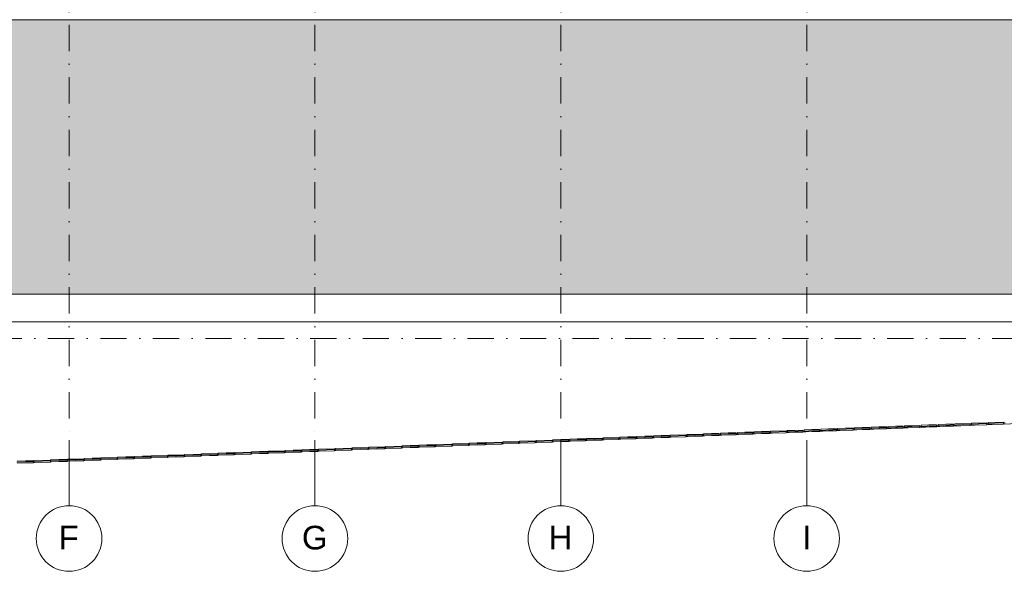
# Model space of a CAD drawing. Header units: millimetres. Extents: x -2530 to 151695, y -8763 to 71774.
# Tile 16 of 217: x 31538 to 46556, y -8763 to -357. Entities that reach past the tile are written whole.
import ezdxf

# ---------------------------------------------------------------- set-up
doc = ezdxf.new("R2010")
doc.units = ezdxf.units.MM
doc.linetypes.add('RR_Level', pattern=[800, 400, -200, 0, -200])
for name, color, linetype, lineweight in [('A-FLOR-____-OTLN', 192, 'Continuous', 18), ('A-ROOF-____-OTLN', 132, 'Continuous', 18), ('A-ROOF-____-PATT', 132, 'Continuous', 18), ('A-WALL-____-OTLN', 113, 'Continuous', 18), ('S-GRID-____-IDEN', 1, 'Continuous', 13), ('S-GRID-____-OTLN', 1, 'Continuous', 9)]:
    doc.layers.add(name, color=color, linetype=linetype, lineweight=lineweight)
doc.styles.add('Arial', font='arial.ttf', dxfattribs={"height": 360})

# ---------------------------------------------------------------- blocks, each defined once
blk = doc.blocks.new('027_Gilde - ATC_FacadeModel_rvt-1-plot_V1 Copy 1')
at = {"layer": 'A-ROOF-____-PATT', "lineweight": 9}
h = blk.add_hatch(dxfattribs=at)
h.set_pattern_fill('FP_1', color=8, style=0, pattern_type=2)
h.set_pattern_definition([(0, (0, 0), (812.8, 203.2), [67.056, -542.544, 67.056, -542.544, -3251.2]), (0, (0, 0), (812.8, 203.2), [-1219.2, 67.056, -1152.144, 67.056, -542.544, -1422.4]), (0, (0, 0), (812.8, 203.2), [-3048, 67.056, -339.344, 67.056, -948.944]), (120, (304.8, 101.6), (-582.37636, 602.30545), [67.056, -542.544, 67.056, -542.544, -3251.2]), (120, (304.8, 101.6), (-582.37636, 602.30545), [-1219.2, 67.056, -1152.144, 67.056, -542.544, -1422.4]), (120, (304.8, 101.6), (-582.37636, 602.30545), [-3048, 67.056, -339.344, 67.056, -948.944]), (240, (406.4, 508), (-230.42364, -805.50545), [67.056, -542.544, 67.056, -542.544, -3251.2]), (240, (406.4, 508), (-230.42364, -805.50545), [-1219.2, 67.056, -1152.144, 67.056, -542.544, -1422.4]), (240, (406.4, 508), (-230.42364, -805.50545), [-3048, 67.056, -339.344, 67.056, -948.944])])
h.paths.add_polyline_path([(51010, -4538), (65123, -4538), (69734, 12362), (77301, 12362), (109160, 3862), (143425, 3862), (143425, 19116), (143373, 19102), (143380, 19073), (143187, 19022), (143179, 19050), (143091, 19027), (143099, 18998), (142944, 18956), (142936, 18985), (142813, 18952), (142821, 18923), (142666, 18882), (142658, 18911), (142521, 18874), (142528, 18845), (142374, 18804), (142366, 18832), (142215, 18792), (142223, 18763), (142068, 18722), (142060, 18750), (141876, 18701), (141884, 18672), (141768, 18641), (141760, 18670), (141543, 18612), (141551, 18583), (141435, 18552), (141427, 18580), (141193, 18518), (141200, 18489), (141085, 18458), (141077, 18486), (139169, 17975), (139169, 9725), (139163, 9594), (139146, 9464), (139118, 9337), (139079, 9212), (139029, 9091), (138968, 8975), (138898, 8864), (138818, 8761), (138730, 8664), (138633, 8576), (138530, 8496), (138419, 8426), (138303, 8365), (138182, 8315), (138057, 8276), (137930, 8248), (137800, 8231), (137669, 8225), (110234, 8225), (110113, 8231), (109974, 8250), (109856, 8276), (107383, 8937), (106401, 9196), (106267, 9160), (91617, 13084), (77250, 16861), (31941, 16861), (31941, 16959), (31906, 16925), (31876, 16925), (31876, 17126), (31904, 17152), (31904, 17168), (31834, 17102), (31804, 17102), (31804, 17212), (24866, 17212), (24866, -4538), (48119, -4538)])
h.paths.add_polyline_path([(59682, -357), (30491, -357), (30360, -350), (30230, -332), (30102, -302), (29977, -260), (29856, -207), (29741, -143), (29633, -69), (29531, 15), (29438, 108), (29354, 210), (29280, 318), (29216, 433), (29163, 554), (29121, 678), (29091, 807), (29073, 937), (29066, 1068), (29066, 11587), (29073, 11718), (29091, 11849), (29121, 11977), (29163, 12102), (29216, 12222), (29280, 12337), (29354, 12446), (29438, 12547), (29531, 12640), (29633, 12724), (29743, 12799), (29856, 12862), (29977, 12916), (30102, 12957), (30230, 12988), (30360, 13006), (30491, 13012), (63692, 13012), (63823, 13006), (63952, 12988), (64080, 12958), (64204, 12917), (64324, 12864), (64441, 12799), (64547, 12727), (64648, 12644), (64740, 12552), (64825, 12452), (64899, 12344), (64964, 12230), (65017, 12111), (65060, 11987), (65091, 11860), (65110, 11731), (65117, 11600), (65109, 11446), (65095, 11339), (65067, 11212), (62197, 693), (62147, 546), (62103, 445), (62040, 329), (61966, 218), (61882, 116), (61788, 21), (61687, -64), (61578, -140), (61462, -205), (61341, -259), (61215, -301), (61086, -332), (60955, -350), (60822, -357)])
h.paths.add_polyline_path([(106423, 7998), (106123, 8007), (106131, 8306), (106431, 8298), (106427, 8140)])
h.paths.add_polyline_path([(105839, 8061), (105550, 8140), (105628, 8429), (105918, 8350), (105860, 8140)])
h.paths.add_polyline_path([(106724, 8061), (106645, 8350), (106935, 8429), (107014, 8140), (106821, 8087)])
h.paths.add_polyline_path([(107303, 8219), (107224, 8508), (107514, 8587), (107593, 8298)])
h.paths.add_polyline_path([(105260, 8219), (104971, 8298), (105050, 8587), (105339, 8508), (105282, 8298)])
h.paths.add_polyline_path([(104681, 8377), (104392, 8456), (104471, 8745), (104760, 8666), (104703, 8456)])
h.paths.add_polyline_path([(104102, 8535), (103813, 8614), (103892, 8903), (104181, 8824), (104124, 8614)])
h.paths.add_polyline_path([(103524, 8693), (103234, 8772), (103313, 9061), (103603, 8982), (103530, 8715)])
h.paths.add_polyline_path([(102945, 8851), (102655, 8930), (102734, 9219), (103024, 9140), (102959, 8903)])
h.paths.add_polyline_path([(102366, 9009), (102076, 9087), (102155, 9377), (102445, 9298), (102402, 9140)])
h.paths.add_polyline_path([(101787, 9166), (101498, 9245), (101577, 9535), (101866, 9456), (101809, 9245)])
h.paths.add_polyline_path([(101208, 9324), (100919, 9403), (100998, 9693), (101287, 9614), (101244, 9456)])
h.paths.add_polyline_path([(100629, 9482), (100340, 9561), (100419, 9851), (100708, 9772), (100661, 9600)])
h.paths.add_polyline_path([(100051, 9640), (99761, 9719), (99840, 10009), (100130, 9930), (100078, 9742)])
h.paths.add_polyline_path([(99472, 9798), (99182, 9877), (99261, 10167), (99551, 10088), (99475, 9811)])
h.paths.add_polyline_path([(98893, 9956), (98603, 10035), (98682, 10325), (98972, 10246), (98914, 10035)])
h.paths.add_polyline_path([(98314, 10114), (98025, 10193), (98104, 10483), (98393, 10404), (98336, 10193)])
h.paths.add_polyline_path([(97735, 10272), (97446, 10351), (97525, 10640), (97814, 10562), (97750, 10325)])
h.paths.add_polyline_path([(97156, 10430), (96867, 10509), (96946, 10798), (97235, 10719)])
h.paths.add_polyline_path([(96578, 10588), (96288, 10667), (96367, 10956), (96657, 10877), (96621, 10746)])
h.paths.add_polyline_path([(95999, 10746), (95709, 10825), (95788, 11114), (96078, 11035), (96020, 10825)])
h.paths.add_polyline_path([(95420, 10904), (95130, 10983), (95209, 11272), (95499, 11193), (95441, 10983)])
h.paths.add_polyline_path([(94841, 11062), (94552, 11141), (94631, 11430), (94920, 11351), (94863, 11141)])
h.paths.add_polyline_path([(94262, 11220), (93973, 11299), (94052, 11588), (94341, 11509), (94327, 11457)])
h.paths.add_polyline_path([(93683, 11378), (93394, 11457), (93473, 11746), (93762, 11667), (93705, 11457)])
h.paths.add_polyline_path([(93105, 11536), (92815, 11615), (92894, 11904), (93183, 11825), (93126, 11615)])
h.paths.add_polyline_path([(92526, 11694), (92236, 11773), (92315, 12062), (92605, 11983), (92547, 11773)])
h.paths.add_polyline_path([(91947, 11852), (91657, 11931), (91736, 12220), (92026, 12141), (91968, 11931)])
h.paths.add_polyline_path([(91368, 12010), (91079, 12088), (91158, 12378), (91447, 12299), (91390, 12088)])
h.paths.add_polyline_path([(90789, 12167), (90500, 12246), (90579, 12536), (90868, 12457), (90825, 12299)])
h.paths.add_polyline_path([(90210, 12325), (89921, 12404), (90000, 12694), (90289, 12615), (90220, 12362)])
h.paths.add_polyline_path([(89631, 12483), (89342, 12562), (89421, 12852), (89710, 12773), (89675, 12641)])
h.paths.add_polyline_path([(89053, 12641), (88763, 12720), (88842, 13010), (89132, 12931), (89074, 12720)])
h.paths.add_polyline_path([(88474, 12799), (88184, 12878), (88263, 13168), (88553, 13089)])
h.paths.add_polyline_path([(87895, 12957), (87606, 13036), (87685, 13326), (87974, 13247)])
h.paths.add_polyline_path([(87316, 13115), (87027, 13194), (87106, 13484), (87395, 13405), (87340, 13202)])
h.paths.add_polyline_path([(86737, 13273), (86448, 13352), (86527, 13641), (86816, 13563)])
h.paths.add_polyline_path([(86158, 13431), (85869, 13510), (85948, 13799), (86237, 13720)])
h.paths.add_polyline_path([(85580, 13589), (85290, 13668), (85369, 13957), (85659, 13878), (85601, 13668)])
h.paths.add_polyline_path([(85001, 13747), (84711, 13826), (84790, 14115), (85080, 14036), (85022, 13826)])
h.paths.add_polyline_path([(84422, 13905), (84133, 13984), (84212, 14273), (84501, 14194), (84442, 13979)])
h.paths.add_polyline_path([(83843, 14063), (83554, 14142), (83633, 14431), (83922, 14352)])
h.paths.add_polyline_path([(83264, 14221), (82975, 14300), (83054, 14589), (83343, 14510)])
h.paths.add_polyline_path([(82685, 14379), (82396, 14458), (82475, 14747), (82764, 14668)])
h.paths.add_polyline_path([(82107, 14537), (81817, 14616), (81896, 14905), (82186, 14826)])
h.paths.add_polyline_path([(81528, 14695), (81238, 14774), (81317, 15063), (81607, 14984), (81544, 14755)])
h.paths.add_polyline_path([(80949, 14853), (80660, 14932), (80738, 15221), (81028, 15142)])
h.paths.add_polyline_path([(80370, 15010), (80081, 15089), (80160, 15379), (80449, 15300)])
h.paths.add_polyline_path([(79791, 15168), (79502, 15247), (79581, 15537), (79870, 15458)])
h.paths.add_polyline_path([(79212, 15326), (78923, 15405), (79002, 15695), (79291, 15616), (79256, 15484)])
h.paths.add_polyline_path([(78634, 15484), (78344, 15563), (78423, 15853), (78713, 15774), (78647, 15532)])
h.paths.add_polyline_path([(78054, 15641), (77765, 15724), (77846, 16010), (78134, 15932), (78077, 15724)])
h.paths.add_polyline_path([(77572, 15786), (77291, 15786), (77291, 16086), (77572, 16086), (77572, 16010)])
h.paths.add_polyline_path([(53891, 15786), (53891, 16086), (54191, 16086), (54191, 15786), (53901, 15786)])
h.paths.add_polyline_path([(52091, 15786), (52091, 16086), (52391, 16086), (52391, 15786)])
h.paths.add_polyline_path([(53591, 15786), (53291, 15786), (53291, 16086), (53591, 16086)])
h.paths.add_polyline_path([(52991, 15786), (52691, 15786), (52691, 16086), (52991, 16086)])
h.paths.add_polyline_path([(48119, 15786), (47891, 15786), (47891, 16086), (48191, 16086), (48191, 15786)])
h.paths.add_polyline_path([(48491, 15786), (48491, 16086), (48791, 16086), (48791, 15786)])
h.paths.add_polyline_path([(49091, 15786), (49091, 16086), (49391, 16086), (49391, 15786)])
h.paths.add_polyline_path([(49691, 15786), (49691, 16086), (49991, 16086), (49991, 15786)])
h.paths.add_polyline_path([(50291, 15786), (50291, 16086), (50591, 16086), (50591, 15786)])
h.paths.add_polyline_path([(50891, 15786), (50891, 16086), (51191, 16086), (51191, 15786)])
h.paths.add_polyline_path([(51491, 15786), (51491, 16086), (51791, 16086), (51791, 15786)])
h.paths.add_polyline_path([(59591, 15786), (59291, 15786), (59291, 16086), (59591, 16086)])
h.paths.add_polyline_path([(55091, 15786), (55091, 16086), (55391, 16086), (55391, 15786)])
h.paths.add_polyline_path([(58991, 15786), (58691, 15786), (58691, 16086), (58991, 16086)])
h.paths.add_polyline_path([(54491, 15786), (54491, 16086), (54791, 16086), (54791, 15786)])
h.paths.add_polyline_path([(75514, 15786), (75491, 15786), (75491, 16086), (75791, 16086), (75791, 15786)])
h.paths.add_polyline_path([(55691, 15786), (55691, 16086), (55991, 16086), (55991, 15786)])
h.paths.add_polyline_path([(58391, 15786), (58091, 15786), (58091, 16086), (58391, 16086)])
h.paths.add_polyline_path([(56291, 15786), (56291, 16086), (56591, 16086), (56591, 15786)])
h.paths.add_polyline_path([(56891, 15786), (56891, 16086), (57191, 16086), (57191, 15786)])
h.paths.add_polyline_path([(57491, 15786), (57491, 16086), (57791, 16086), (57791, 15786)])
h.paths.add_polyline_path([(44891, 15786), (44891, 16086), (45191, 16086), (45191, 15786)])
h.paths.add_polyline_path([(45491, 15786), (45491, 16086), (45791, 16086), (45791, 15786)])
h.paths.add_polyline_path([(46091, 15786), (46091, 16086), (46391, 16086), (46391, 15786)])
h.paths.add_polyline_path([(43391, 15786), (43091, 15786), (43091, 16086), (43391, 16086)])
h.paths.add_polyline_path([(42791, 15786), (42491, 15786), (42491, 16086), (42791, 16086)])
h.paths.add_polyline_path([(59891, 15786), (59891, 16086), (60191, 16086), (60191, 15786)])
h.paths.add_polyline_path([(44591, 15786), (44291, 15786), (44291, 16086), (44591, 16086)])
h.paths.add_polyline_path([(61091, 15786), (61091, 16086), (61391, 16086), (61391, 15786)])
h.paths.add_polyline_path([(61691, 15786), (61691, 16086), (61991, 16086), (61991, 15786)])
h.paths.add_polyline_path([(62291, 15786), (62291, 16086), (62591, 16086), (62591, 15786), (62573, 15786)])
h.paths.add_polyline_path([(60791, 15786), (60491, 15786), (60491, 16086), (60791, 16086)])
h.paths.add_polyline_path([(43991, 15786), (43691, 15786), (43691, 16086), (43991, 16086)])
h.paths.add_polyline_path([(76091, 15786), (76091, 16086), (76391, 16086), (76391, 15786)])
h.paths.add_polyline_path([(47591, 15786), (47291, 15786), (47291, 16086), (47591, 16086)])
h.paths.add_polyline_path([(46991, 15786), (46691, 15786), (46691, 16086), (46991, 16086)])
h.paths.add_polyline_path([(76691, 15786), (76691, 16086), (76991, 16086), (76991, 15786)])
h.paths.add_polyline_path([(73691, 15786), (73691, 16086), (73991, 16086), (73991, 15786), (73698, 15786)])
h.paths.add_polyline_path([(74291, 15786), (74291, 16086), (74591, 16086), (74591, 15786)])
h.paths.add_polyline_path([(74891, 15786), (74891, 16086), (75191, 16086), (75191, 15786)])
h.paths.add_polyline_path([(71291, 15786), (71291, 16086), (71591, 16086), (71591, 15786)])
h.paths.add_polyline_path([(71891, 15786), (71891, 16086), (72191, 16086), (72191, 15786)])
h.paths.add_polyline_path([(72491, 15786), (72491, 16086), (72791, 16086), (72791, 15786)])
h.paths.add_polyline_path([(73091, 15786), (73091, 16086), (73391, 16086), (73391, 15786)])
h.paths.add_polyline_path([(63491, 15786), (63491, 16086), (63791, 16086), (63791, 15786)])
h.paths.add_polyline_path([(65891, 15786), (65891, 16086), (66191, 16086), (66191, 15786)])
h.paths.add_polyline_path([(40991, 15786), (40691, 15786), (40691, 16086), (40991, 16086), (40991, 15804)])
h.paths.add_polyline_path([(65591, 15786), (65291, 15786), (65291, 16086), (65591, 16086)])
h.paths.add_polyline_path([(70991, 15786), (70691, 15786), (70691, 16086), (70991, 16086)])
h.paths.add_polyline_path([(36791, 15786), (36491, 15786), (36491, 16086), (36791, 16086)])
h.paths.add_polyline_path([(40391, 15786), (40091, 15786), (40091, 16086), (40391, 16086), (40391, 15837)])
h.paths.add_polyline_path([(39791, 15786), (39491, 15786), (39491, 16086), (39791, 16086), (39791, 15909)])
h.paths.add_polyline_path([(39191, 15786), (38891, 15786), (38891, 16086), (39191, 16086), (39191, 15982)])
h.paths.add_polyline_path([(38591, 15786), (38291, 15786), (38291, 16086), (38591, 16086), (38591, 16055)])
h.paths.add_polyline_path([(37991, 15786), (37691, 15786), (37691, 16086), (37991, 16086)])
h.paths.add_polyline_path([(37391, 15786), (37091, 15786), (37091, 16086), (37391, 16086)])
h.paths.add_polyline_path([(42191, 15786), (41891, 15786), (41891, 16086), (42191, 16086)])
h.paths.add_polyline_path([(41591, 15786), (41291, 15786), (41291, 16086), (41591, 16086)])
h.paths.add_polyline_path([(70391, 15786), (70091, 15786), (70091, 16086), (70391, 16086)])
h.paths.add_polyline_path([(69791, 15786), (69491, 15786), (69491, 16086), (69791, 16086)])
h.paths.add_polyline_path([(69191, 15786), (68891, 15786), (68891, 16086), (69191, 16086)])
h.paths.add_polyline_path([(68591, 15786), (68291, 15786), (68291, 16086), (68591, 16086)])
h.paths.add_polyline_path([(67991, 15786), (67691, 15786), (67691, 16086), (67991, 16086)])
h.paths.add_polyline_path([(62891, 15786), (62891, 16086), (63191, 16086), (63191, 15786)])
h.paths.add_polyline_path([(64091, 15786), (64091, 16086), (64391, 16086), (64391, 15786)])
h.paths.add_polyline_path([(64691, 15786), (64691, 16086), (64991, 16086), (64991, 15786)])
h.paths.add_polyline_path([(67391, 15786), (67091, 15786), (67091, 16086), (67391, 16086)])
h.paths.add_polyline_path([(66791, 15786), (66491, 15786), (66491, 16086), (66791, 16086)])
h.paths.add_polyline_path([(36191, 15786), (35891, 15786), (35891, 16086), (36191, 16086)])
h.paths.add_polyline_path([(34091, 15786), (34091, 16086), (34391, 16086), (34391, 15786)])
h.paths.add_polyline_path([(35591, 15786), (35291, 15786), (35291, 16086), (35591, 16086)])
h.paths.add_polyline_path([(33191, 15786), (32891, 15786), (32891, 16086), (33191, 16086)])
h.paths.add_polyline_path([(32591, 15786), (32291, 15786), (32291, 16086), (32591, 16086)])
h.paths.add_polyline_path([(34991, 15786), (34691, 15786), (34691, 16086), (34991, 16086)])
h.paths.add_polyline_path([(33491, 15786), (33491, 16086), (33791, 16086), (33791, 15786)])
h.paths.add_polyline_path([(39191, 16386), (38891, 16386), (38891, 16686), (39191, 16686)])
h.paths.add_polyline_path([(139429, 16982), (139351, 17271), (139640, 17350), (139719, 17061)])
h.paths.add_polyline_path([(140008, 17140), (139929, 17429), (140219, 17508), (140298, 17219), (140219, 17197)])
h.paths.add_polyline_path([(140587, 17298), (140508, 17587), (140798, 17666), (140877, 17377), (140629, 17309)])
h.paths.add_polyline_path([(141166, 17456), (141087, 17745), (141376, 17824), (141455, 17535), (141376, 17513)])
h.paths.add_polyline_path([(141745, 17614), (141666, 17903), (141955, 17982), (142034, 17693), (141955, 17671)])
h.paths.add_polyline_path([(142324, 17770), (142245, 18061), (142533, 18140), (142614, 17854), (142372, 17784)])
h.paths.add_polyline_path([(142903, 17928), (142824, 18219), (143112, 18298), (143193, 18012)])
at = {"layer": 'A-FLOR-____-OTLN', "color": 210}
for p, q in [((24451, -4963), (65162, -4963)), ((43739, -6615), (44249, -6594)), ((44249, -6594), (44504, -6584)), ((44505, -6584), (44524, -6584)), ((44524, -6584), (44779, -6573)), ((44779, -6573), (45525, -6544)), ((45525, -6544), (46035, -6523)), ((46035, -6523), (46545, -6503)), ((46545, -6503), (46567, -6502)), ((39913, -6767), (40168, -6757)), ((40169, -6757), (40182, -6756)), ((40182, -6756), (40438, -6746)), ((40438, -6746), (40933, -6726)), ((40933, -6726), (40949, -6726)), ((40949, -6726), (41459, -6705)), ((41459, -6705), (41970, -6685)), ((41970, -6685), (42225, -6675)), ((42225, -6675), (42464, -6665)), ((42464, -6665), (42991, -6644)), ((42991, -6644), (43247, -6634)), ((43247, -6634), (43739, -6615)), ((36087, -6919), (37118, -6878)), ((37118, -6878), (37373, -6868)), ((37373, -6868), (37617, -6858)), ((37617, -6858), (38127, -6838)), ((38127, -6838), (39416, -6787)), ((39416, -6787), (39913, -6767)), ((32011, -7081), (33032, -7041)), ((33032, -7041), (33536, -7021)), ((33536, -7021), (33791, -7010)), ((33791, -7010), (33798, -7010)), ((33798, -7010), (34054, -7000)), ((34054, -7000), (34309, -6990)), ((34309, -6990), (34556, -6980)), ((34556, -6980), (34820, -6970)), ((34820, -6970), (35576, -6939)), ((35576, -6939), (35586, -6939)), ((35586, -6939), (35832, -6929)), ((35832, -6929), (36087, -6919)), ((31496, -7102), (31755, -7091)), ((31755, -7091), (32011, -7081))]:
    blk.add_line(p, q, dxfattribs=at)
at = {"layer": 'A-ROOF-____-OTLN', "color": 210}
blk.add_line((60822, -357), (30491, -357), dxfattribs=at)
at = {"layer": 'A-WALL-____-OTLN', "color": 210}
for p, q in [((24866, -4538), (65123, -4538)), ((65447, -4963), (24866, -4963)), ((43502, -6607), (43620, -6604)), ((43620, -6604), (43502, -6607)), ((43502, -6624), (43502, -6607)), ((43502, -6607), (43502, -6624)), ((43739, -6602), (43620, -6604)), ((43739, -6602), (43620, -6604)), ((43740, -6632), (43739, -6602)), ((43739, -6602), (43740, -6632)), ((43994, -6592), (43757, -6597)), ((43757, -6597), (43876, -6594)), ((43758, -6614), (43757, -6597)), ((43757, -6597), (43758, -6614)), ((43994, -6592), (43876, -6594)), ((43994, -6605), (43994, -6592)), ((43994, -6592), (43994, -6605)), ((43995, -6622), (43994, -6605)), ((43994, -6605), (43995, -6622)), ((44249, -6582), (44013, -6587)), ((44013, -6587), (44131, -6584)), ((44013, -6587), (44013, -6602)), ((44013, -6587), (44013, -6602)), ((44013, -6617), (44013, -6604)), ((44013, -6604), (44013, -6617)), ((44249, -6582), (44131, -6584)), ((44249, -6582), (44249, -6597)), ((44249, -6582), (44249, -6597)), ((44250, -6611), (44249, -6597)), ((44249, -6597), (44250, -6611)), ((44250, -6611), (44308, -6606)), ((44250, -6611), (44308, -6606)), ((44504, -6571), (44268, -6577)), ((44268, -6577), (44386, -6574)), ((44268, -6594), (44268, -6577)), ((44268, -6577), (44268, -6594)), ((44269, -6607), (44268, -6594)), ((44268, -6594), (44269, -6607)), ((44269, -6607), (44505, -6601)), ((44269, -6607), (44387, -6604)), ((44504, -6571), (44386, -6574)), ((44505, -6601), (44387, -6604)), ((44505, -6601), (44504, -6571)), ((44504, -6571), (44505, -6601)), ((44505, -6601), (44568, -6595)), ((44505, -6601), (44568, -6595)), ((44759, -6561), (44523, -6566)), ((44523, -6566), (44641, -6564)), ((44524, -6596), (44523, -6566)), ((44523, -6566), (44524, -6596)), ((44524, -6596), (44760, -6591)), ((44524, -6596), (44642, -6594)), ((44759, -6561), (44641, -6564)), ((44760, -6591), (44642, -6594)), ((44759, -6574), (44759, -6561)), ((44759, -6561), (44759, -6574)), ((44760, -6591), (44759, -6574)), ((44759, -6574), (44760, -6591)), ((44760, -6591), (44829, -6585)), ((44760, -6591), (44829, -6585)), ((45014, -6551), (44779, -6556)), ((44779, -6556), (44896, -6554)), ((44779, -6586), (44779, -6556)), ((44779, -6556), (44779, -6586)), ((44779, -6586), (45015, -6581)), ((44779, -6586), (44897, -6584)), ((45014, -6551), (44896, -6554)), ((45015, -6581), (44897, -6584)), ((45015, -6564), (45014, -6551)), ((45014, -6551), (45015, -6564)), ((45015, -6581), (45015, -6564)), ((45015, -6564), (45015, -6581)), ((45015, -6581), (45091, -6575)), ((45015, -6581), (45091, -6575)), ((45269, -6541), (45034, -6546)), ((45034, -6546), (45152, -6544)), ((45035, -6576), (45034, -6546)), ((45034, -6546), (45034, -6561)), ((45034, -6563), (45035, -6576)), ((45035, -6576), (45270, -6571)), ((45270, -6571), (45035, -6576)), ((45269, -6541), (45152, -6544)), ((45269, -6541), (45270, -6556)), ((45269, -6541), (45270, -6554)), ((45270, -6554), (45270, -6571)), ((45270, -6571), (45270, -6556)), ((45270, -6571), (45355, -6565)), ((45270, -6571), (45355, -6565)), ((45289, -6536), (45407, -6533)), ((45407, -6533), (45289, -6536)), ((45290, -6553), (45289, -6536)), ((45289, -6536), (45290, -6553)), ((45290, -6566), (45290, -6553)), ((45290, -6553), (45290, -6566)), ((45290, -6566), (45408, -6563)), ((45290, -6566), (45408, -6563)), ((45524, -6531), (45407, -6533)), ((45524, -6531), (45407, -6533)), ((45525, -6561), (45408, -6563)), ((45525, -6561), (45408, -6563)), ((45525, -6561), (45524, -6531)), ((45524, -6531), (45525, -6561)), ((45525, -6561), (45621, -6554)), ((45525, -6561), (45621, -6554)), ((45545, -6526), (45662, -6523)), ((45662, -6523), (45545, -6526)), ((45545, -6526), (45545, -6541)), ((45545, -6526), (45545, -6541)), ((45546, -6556), (45545, -6543)), ((45545, -6543), (45546, -6556)), ((45546, -6556), (45663, -6553)), ((45546, -6556), (45663, -6553)), ((45780, -6521), (45662, -6523)), ((45780, -6521), (45662, -6523)), ((45780, -6551), (45663, -6553)), ((45780, -6551), (45663, -6553)), ((45780, -6521), (45780, -6536)), ((45780, -6521), (45780, -6536)), ((45780, -6551), (45780, -6536)), ((45780, -6536), (45780, -6551)), ((45780, -6551), (45891, -6544)), ((45780, -6551), (45891, -6544)), ((46035, -6510), (45800, -6516)), ((46035, -6510), (45800, -6516)), ((45800, -6516), (45801, -6531)), ((45800, -6516), (45801, -6531)), ((45801, -6546), (45801, -6533)), ((45801, -6533), (45801, -6546)), ((45801, -6546), (46035, -6540)), ((46035, -6540), (45801, -6546)), ((46035, -6510), (46035, -6525)), ((46035, -6510), (46035, -6525)), ((46035, -6540), (46035, -6525)), ((46035, -6525), (46035, -6540)), ((46035, -6540), (46167, -6533)), ((46035, -6540), (46167, -6533)), ((46290, -6500), (46056, -6506)), ((46290, -6500), (46056, -6506)), ((46056, -6506), (46056, -6521)), ((46056, -6506), (46056, -6521)), ((46056, -6536), (46056, -6523)), ((46056, -6523), (46056, -6536)), ((46056, -6536), (46290, -6530)), ((46290, -6530), (46056, -6536)), ((46290, -6500), (46290, -6515)), ((46290, -6500), (46290, -6515)), ((46290, -6530), (46290, -6515)), ((46290, -6515), (46290, -6530)), ((46290, -6530), (46453, -6522)), ((46290, -6530), (46453, -6522)), ((46545, -6490), (46311, -6495)), ((46545, -6490), (46311, -6495)), ((46311, -6512), (46311, -6495)), ((46311, -6495), (46311, -6512)), ((46312, -6525), (46311, -6512)), ((46311, -6512), (46312, -6525)), ((46312, -6525), (46545, -6520)), ((46545, -6520), (46312, -6525)), ((46545, -6520), (46545, -6490)), ((46545, -6490), (46545, -6520)), ((46545, -6520), (46758, -6511)), ((46545, -6520), (46758, -6511)), ((39671, -6760), (39792, -6757)), ((39792, -6757), (39671, -6760)), ((39913, -6754), (39792, -6757)), ((39913, -6754), (39792, -6757)), ((39913, -6784), (39913, -6754)), ((39913, -6754), (39913, -6784)), ((40168, -6744), (39927, -6749)), ((39927, -6749), (40047, -6747)), ((39927, -6766), (39927, -6749)), ((39927, -6749), (39927, -6766)), ((40168, -6744), (40047, -6747)), ((40168, -6744), (40169, -6744)), ((40169, -6744), (40168, -6744)), ((40168, -6774), (40168, -6744)), ((40168, -6744), (40168, -6774)), ((40423, -6734), (40182, -6739)), ((40182, -6739), (40302, -6737)), ((40183, -6769), (40182, -6739)), ((40182, -6739), (40183, -6769)), ((40423, -6734), (40302, -6737)), ((40423, -6747), (40423, -6734)), ((40423, -6734), (40423, -6747)), ((40423, -6764), (40423, -6747)), ((40423, -6747), (40423, -6764)), ((40678, -6724), (40437, -6729)), ((40678, -6724), (40437, -6729)), ((40437, -6729), (40438, -6744)), ((40437, -6729), (40438, -6744)), ((40438, -6759), (40438, -6746)), ((40438, -6746), (40438, -6759)), ((40438, -6759), (40679, -6754)), ((40679, -6754), (40438, -6759)), ((40678, -6724), (40678, -6739)), ((40678, -6724), (40678, -6739)), ((40679, -6754), (40678, -6739)), ((40678, -6739), (40679, -6754)), ((40679, -6754), (40707, -6748)), ((40679, -6754), (40707, -6748)), ((40693, -6719), (40813, -6716)), ((40813, -6716), (40693, -6719)), ((40693, -6736), (40693, -6719)), ((40693, -6719), (40693, -6736)), ((40693, -6749), (40693, -6736)), ((40693, -6736), (40693, -6749)), ((40693, -6749), (40814, -6746)), ((40693, -6749), (40814, -6746)), ((40933, -6714), (40813, -6716)), ((40933, -6714), (40813, -6716)), ((40934, -6743), (40814, -6746)), ((40934, -6743), (40814, -6746)), ((40934, -6743), (40933, -6714)), ((40933, -6714), (40934, -6743)), ((40934, -6743), (40963, -6738)), ((40934, -6743), (40963, -6738)), ((40948, -6709), (41068, -6706)), ((41068, -6706), (40948, -6709)), ((40948, -6709), (40948, -6724)), ((40948, -6709), (40948, -6724)), ((40949, -6739), (40949, -6726)), ((40949, -6726), (40949, -6739)), ((40949, -6739), (41069, -6736)), ((40949, -6739), (41069, -6736)), ((41188, -6703), (41068, -6706)), ((41188, -6703), (41068, -6706)), ((41189, -6733), (41069, -6736)), ((41189, -6733), (41069, -6736)), ((41188, -6703), (41188, -6718)), ((41188, -6703), (41188, -6718)), ((41189, -6733), (41188, -6718)), ((41188, -6718), (41189, -6733)), ((41189, -6733), (41219, -6728)), ((41189, -6733), (41219, -6728)), ((41443, -6693), (41203, -6699)), ((41203, -6699), (41323, -6696)), ((41204, -6716), (41203, -6699)), ((41203, -6699), (41204, -6716)), ((41204, -6728), (41204, -6716)), ((41204, -6716), (41204, -6728)), ((41204, -6728), (41444, -6723)), ((41204, -6728), (41324, -6726)), ((41443, -6693), (41323, -6696)), ((41444, -6723), (41324, -6726)), ((41443, -6706), (41443, -6693)), ((41443, -6693), (41443, -6706)), ((41444, -6723), (41443, -6706)), ((41443, -6706), (41444, -6723)), ((41444, -6723), (41475, -6718)), ((41444, -6723), (41475, -6718)), ((41698, -6683), (41459, -6688)), ((41698, -6683), (41459, -6688)), ((41460, -6718), (41459, -6688)), ((41459, -6688), (41459, -6703)), ((41459, -6705), (41460, -6718)), ((41460, -6718), (41699, -6713)), ((41699, -6713), (41460, -6718)), ((41698, -6683), (41699, -6698)), ((41698, -6683), (41698, -6696)), ((41698, -6696), (41699, -6713)), ((41699, -6713), (41699, -6698)), ((41699, -6713), (41732, -6708)), ((41699, -6713), (41732, -6708)), ((41714, -6678), (41834, -6676)), ((41834, -6676), (41714, -6678)), ((41715, -6695), (41714, -6678)), ((41714, -6678), (41715, -6695)), ((41715, -6708), (41715, -6695)), ((41715, -6695), (41715, -6708)), ((41715, -6708), (41834, -6705)), ((41715, -6708), (41834, -6705)), ((41953, -6673), (41834, -6676)), ((41953, -6673), (41834, -6676)), ((41954, -6703), (41834, -6705)), ((41954, -6703), (41834, -6705)), ((41954, -6703), (41953, -6673)), ((41953, -6673), (41954, -6703)), ((41954, -6703), (41988, -6698)), ((41954, -6703), (41988, -6698)), ((41970, -6668), (42089, -6665)), ((42089, -6665), (41970, -6668)), ((41970, -6698), (41970, -6668)), ((41970, -6668), (41970, -6698)), ((41970, -6698), (42090, -6695)), ((41970, -6698), (42090, -6695)), ((42208, -6663), (42089, -6665)), ((42208, -6663), (42089, -6665)), ((42209, -6693), (42090, -6695)), ((42209, -6693), (42090, -6695)), ((42209, -6676), (42208, -6663)), ((42208, -6663), (42209, -6676)), ((42209, -6693), (42209, -6676)), ((42209, -6676), (42209, -6693)), ((42209, -6693), (42245, -6687)), ((42209, -6693), (42245, -6687)), ((42463, -6653), (42225, -6658)), ((42225, -6658), (42344, -6655)), ((42225, -6675), (42225, -6658)), ((42225, -6658), (42225, -6673)), ((42226, -6688), (42225, -6675)), ((42225, -6675), (42226, -6688)), ((42226, -6688), (42464, -6683)), ((42226, -6688), (42345, -6685)), ((42463, -6653), (42344, -6655)), ((42464, -6683), (42345, -6685)), ((42464, -6683), (42463, -6653)), ((42463, -6653), (42464, -6683)), ((42464, -6683), (42502, -6677)), ((42464, -6683), (42502, -6677)), ((42480, -6648), (42599, -6645)), ((42599, -6645), (42480, -6648)), ((42481, -6665), (42480, -6648)), ((42480, -6648), (42481, -6665)), ((42481, -6678), (42481, -6665)), ((42481, -6665), (42481, -6678)), ((42481, -6678), (42600, -6675)), ((42481, -6678), (42600, -6675)), ((42719, -6642), (42599, -6645)), ((42719, -6642), (42599, -6645)), ((42719, -6672), (42600, -6675)), ((42719, -6672), (42600, -6675)), ((42719, -6655), (42719, -6642)), ((42719, -6642), (42719, -6655)), ((42719, -6672), (42719, -6655)), ((42719, -6655), (42719, -6672)), ((42719, -6672), (42759, -6667)), ((42719, -6672), (42759, -6667)), ((42736, -6638), (42855, -6635)), ((42855, -6635), (42736, -6638)), ((42736, -6655), (42736, -6638)), ((42736, -6638), (42736, -6655)), ((42736, -6668), (42736, -6655)), ((42736, -6655), (42736, -6668)), ((42736, -6668), (42855, -6665)), ((42736, -6668), (42855, -6665)), ((42974, -6632), (42855, -6635)), ((42974, -6632), (42855, -6635)), ((42974, -6662), (42855, -6665)), ((42974, -6662), (42855, -6665)), ((42974, -6662), (42974, -6632)), ((42974, -6632), (42974, -6662)), ((42974, -6662), (43016, -6657)), ((42974, -6662), (43016, -6657)), ((43229, -6622), (42991, -6627)), ((43229, -6622), (42991, -6627)), ((42992, -6657), (42991, -6627)), ((42991, -6627), (42992, -6657)), ((42992, -6657), (43229, -6652)), ((43229, -6652), (42992, -6657)), ((43229, -6635), (43229, -6622)), ((43229, -6622), (43229, -6635)), ((43229, -6652), (43229, -6635)), ((43229, -6635), (43229, -6652)), ((43229, -6652), (43274, -6647)), ((43229, -6652), (43274, -6647)), ((43246, -6617), (43365, -6615)), ((43365, -6615), (43246, -6617)), ((43247, -6647), (43246, -6617)), ((43246, -6617), (43247, -6647)), ((43247, -6647), (43366, -6645)), ((43247, -6647), (43366, -6645)), ((43484, -6612), (43365, -6615)), ((43484, -6612), (43365, -6615)), ((43484, -6642), (43366, -6645)), ((43484, -6642), (43366, -6645)), ((43484, -6625), (43484, -6612)), ((43484, -6612), (43484, -6625)), ((43484, -6642), (43484, -6625)), ((43484, -6625), (43484, -6642)), ((43484, -6642), (43531, -6636)), ((43484, -6642), (43531, -6636)), ((43503, -6637), (43502, -6624)), ((43502, -6624), (43503, -6637)), ((43503, -6637), (43621, -6634)), ((43503, -6637), (43621, -6634)), ((43740, -6632), (43621, -6634)), ((43740, -6632), (43621, -6634)), ((43740, -6632), (43790, -6626)), ((43740, -6632), (43790, -6626)), ((43758, -6627), (43758, -6614)), ((43758, -6614), (43758, -6627)), ((43758, -6627), (43995, -6622)), ((43758, -6627), (43876, -6624)), ((43995, -6622), (43876, -6624)), ((43995, -6622), (44048, -6616)), ((43995, -6622), (44048, -6616)), ((44013, -6617), (44250, -6611)), ((44250, -6611), (44013, -6617)), ((36086, -6906), (35841, -6912)), ((36086, -6906), (35964, -6909)), ((36087, -6936), (36086, -6906)), ((36086, -6906), (36087, -6936)), ((36341, -6896), (36096, -6902)), ((36341, -6896), (36096, -6902)), ((36096, -6902), (36096, -6917)), ((36096, -6902), (36096, -6917)), ((36341, -6896), (36342, -6911)), ((36341, -6896), (36342, -6911)), ((36597, -6886), (36351, -6892)), ((36597, -6886), (36351, -6892)), ((36352, -6909), (36351, -6892)), ((36351, -6892), (36352, -6909)), ((36597, -6899), (36597, -6886)), ((36597, -6886), (36597, -6899)), ((36597, -6916), (36597, -6899)), ((36597, -6899), (36597, -6916)), ((36852, -6876), (36607, -6882)), ((36852, -6876), (36607, -6882)), ((36607, -6898), (36607, -6882)), ((36607, -6882), (36607, -6898)), ((36607, -6911), (36607, -6898)), ((36607, -6898), (36607, -6911)), ((36607, -6911), (36852, -6906)), ((36852, -6906), (36607, -6911)), ((36852, -6906), (36852, -6876)), ((36852, -6876), (36852, -6906)), ((36852, -6906), (36871, -6901)), ((36852, -6906), (36871, -6901)), ((37107, -6866), (36862, -6871)), ((37107, -6866), (36862, -6871)), ((36863, -6888), (36862, -6871)), ((36862, -6871), (36863, -6886)), ((36863, -6901), (36863, -6888)), ((36863, -6888), (36863, -6901)), ((36863, -6901), (37107, -6895)), ((36863, -6901), (36985, -6898)), ((37107, -6895), (36985, -6898)), ((37107, -6866), (37107, -6881)), ((37107, -6866), (37107, -6879)), ((37107, -6879), (37107, -6895)), ((37107, -6895), (37107, -6881)), ((37107, -6895), (37127, -6891)), ((37107, -6895), (37127, -6891)), ((37362, -6856), (37118, -6861)), ((37362, -6856), (37118, -6861)), ((37118, -6891), (37118, -6861)), ((37118, -6861), (37118, -6891)), ((37118, -6891), (37362, -6885)), ((37362, -6885), (37118, -6891)), ((37362, -6868), (37362, -6856)), ((37362, -6856), (37362, -6868)), ((37362, -6885), (37362, -6868)), ((37362, -6868), (37362, -6885)), ((37362, -6885), (37382, -6880)), ((37362, -6885), (37382, -6880)), ((37617, -6846), (37373, -6851)), ((37373, -6851), (37495, -6848)), ((37373, -6851), (37373, -6866)), ((37373, -6851), (37373, -6866)), ((37374, -6881), (37373, -6868)), ((37373, -6868), (37374, -6881)), ((37374, -6881), (37618, -6875)), ((37374, -6881), (37496, -6878)), ((37617, -6846), (37495, -6848)), ((37618, -6875), (37496, -6878)), ((37617, -6846), (37617, -6860)), ((37617, -6846), (37617, -6860)), ((37618, -6875), (37617, -6860)), ((37617, -6860), (37618, -6875)), ((37618, -6875), (37638, -6870)), ((37618, -6875), (37638, -6870)), ((37872, -6835), (37628, -6841)), ((37628, -6841), (37750, -6838)), ((37628, -6841), (37629, -6856)), ((37628, -6841), (37629, -6856)), ((37629, -6871), (37629, -6858)), ((37629, -6858), (37629, -6871)), ((37629, -6871), (37873, -6865)), ((37629, -6871), (37751, -6868)), ((37872, -6835), (37750, -6838)), ((37873, -6865), (37751, -6868)), ((37872, -6835), (37872, -6850)), ((37872, -6835), (37872, -6850)), ((37873, -6865), (37872, -6850)), ((37872, -6850), (37873, -6865)), ((37873, -6865), (37893, -6860)), ((37873, -6865), (37893, -6860)), ((38127, -6825), (37884, -6831)), ((38127, -6825), (37884, -6831)), ((37884, -6848), (37884, -6831)), ((37884, -6831), (37884, -6848)), ((37884, -6860), (37884, -6848)), ((37884, -6848), (37884, -6860)), ((37884, -6860), (38128, -6855)), ((38128, -6855), (37884, -6860)), ((38128, -6855), (38127, -6825)), ((38127, -6825), (38128, -6855)), ((38128, -6855), (38149, -6850)), ((38128, -6855), (38149, -6850)), ((38382, -6815), (38139, -6821)), ((38382, -6815), (38139, -6821)), ((38139, -6837), (38139, -6821)), ((38139, -6821), (38139, -6837)), ((38140, -6850), (38139, -6837)), ((38139, -6837), (38140, -6850)), ((38140, -6850), (38383, -6845)), ((38383, -6845), (38140, -6850)), ((38382, -6828), (38382, -6815)), ((38382, -6815), (38382, -6828)), ((38383, -6845), (38382, -6828)), ((38382, -6828), (38383, -6845)), ((38383, -6845), (38404, -6840)), ((38383, -6845), (38404, -6840)), ((38637, -6805), (38394, -6810)), ((38394, -6810), (38516, -6808)), ((38395, -6840), (38394, -6810)), ((38394, -6810), (38395, -6840)), ((38395, -6840), (38638, -6835)), ((38395, -6840), (38516, -6837)), ((38637, -6805), (38516, -6808)), ((38638, -6835), (38516, -6837)), ((38637, -6818), (38637, -6805)), ((38637, -6805), (38637, -6818)), ((38638, -6835), (38637, -6818)), ((38637, -6818), (38638, -6835)), ((38638, -6835), (38660, -6830)), ((38638, -6835), (38660, -6830)), ((38892, -6795), (38650, -6800)), ((38892, -6795), (38650, -6800)), ((38650, -6800), (38650, -6815)), ((38650, -6800), (38650, -6817)), ((38650, -6830), (38650, -6817)), ((38650, -6817), (38650, -6830)), ((38650, -6830), (38893, -6824)), ((38893, -6824), (38650, -6830)), ((38893, -6808), (38892, -6795)), ((38892, -6795), (38893, -6810)), ((38893, -6824), (38893, -6808)), ((38893, -6810), (38893, -6824)), ((38893, -6824), (38916, -6820)), ((38893, -6824), (38916, -6820)), ((39147, -6785), (38905, -6790)), ((39147, -6785), (38905, -6790)), ((38905, -6790), (38905, -6805)), ((38905, -6790), (38905, -6805)), ((38906, -6820), (38906, -6807)), ((38906, -6807), (38906, -6820)), ((38906, -6820), (39148, -6814)), ((39148, -6814), (38906, -6820)), ((39147, -6785), (39148, -6799)), ((39147, -6785), (39148, -6799)), ((39148, -6814), (39148, -6799)), ((39148, -6799), (39148, -6814)), ((39148, -6814), (39172, -6809)), ((39148, -6814), (39172, -6809)), ((39402, -6774), (39161, -6780)), ((39402, -6774), (39161, -6780)), ((39161, -6810), (39161, -6780)), ((39161, -6780), (39161, -6810)), ((39161, -6810), (39403, -6804)), ((39403, -6804), (39161, -6810)), ((39403, -6787), (39402, -6774)), ((39402, -6774), (39403, -6787)), ((39403, -6804), (39403, -6787)), ((39403, -6787), (39403, -6804)), ((39403, -6804), (39427, -6799)), ((39403, -6804), (39427, -6799)), ((39658, -6764), (39416, -6770)), ((39658, -6764), (39416, -6770)), ((39417, -6799), (39416, -6770)), ((39416, -6770), (39417, -6799)), ((39417, -6799), (39658, -6794)), ((39658, -6794), (39417, -6799)), ((39658, -6777), (39658, -6764)), ((39658, -6764), (39658, -6777)), ((39658, -6794), (39658, -6777)), ((39658, -6777), (39658, -6794)), ((39658, -6794), (39683, -6789)), ((39658, -6794), (39683, -6789)), ((39672, -6777), (39671, -6760)), ((39671, -6760), (39672, -6777)), ((39672, -6789), (39672, -6777)), ((39672, -6777), (39672, -6789)), ((39672, -6789), (39793, -6787)), ((39672, -6789), (39793, -6787)), ((39913, -6784), (39793, -6787)), ((39913, -6784), (39793, -6787)), ((39913, -6784), (39939, -6779)), ((39913, -6784), (39939, -6779)), ((39927, -6779), (39927, -6766)), ((39927, -6766), (39927, -6779)), ((39927, -6779), (40168, -6774)), ((39927, -6779), (40048, -6776)), ((40168, -6774), (40048, -6776)), ((40168, -6774), (40195, -6769)), ((40168, -6774), (40195, -6769)), ((40183, -6769), (40423, -6764)), ((40183, -6769), (40303, -6766)), ((40423, -6764), (40303, -6766)), ((40423, -6764), (40451, -6759)), ((40423, -6764), (40451, -6759)), ((32266, -7054), (32390, -7052)), ((32390, -7052), (32266, -7054)), ((32269, -7053), (32266, -7054)), ((32266, -7054), (32269, -7053)), ((32266, -7084), (32266, -7054)), ((32266, -7054), (32266, -7069)), ((32515, -7049), (32390, -7052)), ((32515, -7049), (32390, -7052)), ((32515, -7049), (32515, -7063)), ((32515, -7049), (32515, -7061)), ((32521, -7044), (32646, -7041)), ((32646, -7041), (32521, -7044)), ((32524, -7043), (32521, -7044)), ((32521, -7044), (32524, -7043)), ((32521, -7061), (32521, -7044)), ((32521, -7044), (32521, -7061)), ((32770, -7039), (32646, -7041)), ((32770, -7039), (32646, -7041)), ((32770, -7051), (32770, -7039)), ((32770, -7039), (32770, -7051)), ((32771, -7068), (32770, -7051)), ((32770, -7051), (32771, -7068)), ((33025, -7028), (32776, -7034)), ((33025, -7028), (32776, -7034)), ((32779, -7033), (32776, -7034)), ((32776, -7034), (32779, -7033)), ((32777, -7063), (32776, -7034)), ((32776, -7034), (32777, -7049)), ((32777, -7051), (32777, -7063)), ((32777, -7063), (33026, -7058)), ((33026, -7058), (32777, -7063)), ((33025, -7028), (33026, -7043)), ((33025, -7028), (33026, -7041)), ((33026, -7041), (33026, -7058)), ((33026, -7058), (33026, -7043)), ((33026, -7058), (33040, -7053)), ((33026, -7058), (33040, -7053)), ((33032, -7024), (33156, -7021)), ((33156, -7021), (33032, -7024)), ((33034, -7023), (33032, -7024)), ((33032, -7024), (33034, -7023)), ((33032, -7053), (33032, -7024)), ((33032, -7024), (33032, -7053)), ((33032, -7053), (33157, -7050)), ((33032, -7053), (33157, -7050)), ((33280, -7018), (33156, -7021)), ((33280, -7018), (33156, -7021)), ((33281, -7048), (33157, -7050)), ((33281, -7048), (33157, -7050)), ((33281, -7031), (33280, -7018)), ((33280, -7018), (33281, -7031)), ((33281, -7048), (33281, -7031)), ((33281, -7031), (33281, -7048)), ((33281, -7048), (33295, -7043)), ((33281, -7048), (33295, -7043)), ((33287, -7014), (33411, -7011)), ((33411, -7011), (33287, -7014)), ((33290, -7013), (33287, -7014)), ((33287, -7014), (33290, -7013)), ((33287, -7030), (33287, -7014)), ((33287, -7014), (33287, -7028)), ((33288, -7043), (33287, -7030)), ((33287, -7030), (33288, -7043)), ((33288, -7043), (33412, -7040)), ((33288, -7043), (33412, -7040)), ((33535, -7008), (33411, -7011)), ((33535, -7008), (33411, -7011)), ((33536, -7037), (33412, -7040)), ((33536, -7037), (33412, -7040)), ((33535, -7008), (33536, -7023)), ((33535, -7008), (33536, -7037)), ((33536, -7037), (33536, -7023)), ((33536, -7037), (33551, -7033)), ((33536, -7037), (33551, -7033)), ((33791, -6998), (33542, -7004)), ((33791, -6998), (33542, -7004)), ((33545, -7003), (33542, -7004)), ((33542, -7004), (33545, -7003)), ((33543, -7020), (33542, -7004)), ((33542, -7004), (33543, -7020)), ((33543, -7033), (33543, -7020)), ((33543, -7020), (33543, -7033)), ((33543, -7033), (33791, -7027)), ((33791, -7027), (33543, -7033)), ((33791, -7027), (33791, -6998)), ((33791, -6998), (33791, -7027)), ((33791, -7027), (33806, -7023)), ((33791, -7027), (33806, -7023)), ((33798, -6993), (33922, -6991)), ((33922, -6991), (33798, -6993)), ((33800, -6993), (33798, -6993)), ((33798, -7010), (33798, -6993)), ((33798, -6993), (33798, -7008)), ((33798, -6993), (33800, -6993)), ((33798, -7023), (33798, -7010)), ((33798, -7010), (33798, -7023)), ((33798, -7023), (33922, -7020)), ((33798, -7023), (33922, -7020)), ((34046, -6988), (33922, -6991)), ((34046, -6988), (33922, -6991)), ((34046, -7017), (33922, -7020)), ((34046, -7017), (33922, -7020)), ((34046, -6988), (34046, -7002)), ((34046, -6988), (34046, -7017)), ((34046, -7017), (34046, -7002)), ((34046, -7017), (34062, -7012)), ((34046, -7017), (34062, -7012)), ((34301, -6978), (34053, -6983)), ((34301, -6978), (34053, -6983)), ((34056, -6982), (34053, -6983)), ((34053, -6983), (34056, -6982)), ((34054, -7000), (34053, -6983)), ((34053, -6983), (34053, -6998)), ((34054, -7013), (34054, -7000)), ((34054, -7000), (34054, -7013)), ((34054, -7013), (34301, -7007)), ((34054, -7013), (34178, -7010)), ((34301, -7007), (34178, -7010)), ((34301, -6990), (34301, -6978)), ((34301, -6978), (34301, -6990)), ((34301, -7007), (34301, -6990)), ((34301, -6990), (34301, -7007)), ((34301, -7007), (34317, -7002)), ((34301, -7007), (34317, -7002)), ((34556, -6967), (34309, -6973)), ((34556, -6967), (34309, -6973)), ((34311, -6972), (34309, -6973)), ((34309, -6973), (34311, -6972)), ((34309, -6973), (34309, -6988)), ((34309, -6973), (34309, -6988)), ((34309, -7002), (34309, -6990)), ((34309, -6990), (34309, -7002)), ((34309, -7002), (34556, -6997)), ((34309, -7002), (34433, -7000)), ((34556, -6997), (34433, -7000)), ((34556, -6967), (34556, -6982)), ((34556, -6967), (34556, -6982)), ((34556, -6997), (34556, -6982)), ((34556, -6982), (34556, -6997)), ((34556, -6997), (34572, -6992)), ((34556, -6997), (34572, -6992)), ((34811, -6957), (34564, -6963)), ((34564, -6963), (34687, -6960)), ((34566, -6962), (34564, -6963)), ((34564, -6963), (34566, -6962)), ((34564, -6963), (34564, -6978)), ((34564, -6963), (34564, -6978)), ((34565, -6992), (34564, -6980)), ((34564, -6980), (34565, -6992)), ((34565, -6992), (34812, -6987)), ((34565, -6992), (34688, -6989)), ((34811, -6957), (34687, -6960)), ((34812, -6987), (34688, -6989)), ((34811, -6957), (34811, -6972)), ((34811, -6957), (34811, -6972)), ((34812, -6987), (34811, -6972)), ((34811, -6972), (34812, -6987)), ((34812, -6987), (34828, -6982)), ((34812, -6987), (34828, -6982)), ((35066, -6947), (34819, -6953)), ((35066, -6947), (34819, -6953)), ((34822, -6952), (34819, -6953)), ((34819, -6953), (34822, -6952)), ((34819, -6953), (34820, -6967)), ((34819, -6953), (34820, -6982)), ((34820, -6982), (34820, -6970)), ((34820, -6982), (35067, -6977)), ((35067, -6977), (34820, -6982)), ((35066, -6960), (35066, -6947)), ((35066, -6947), (35066, -6962)), ((35067, -6977), (35066, -6960)), ((35066, -6962), (35067, -6977)), ((35067, -6977), (35083, -6972)), ((35067, -6977), (35083, -6972)), ((35321, -6937), (35075, -6943)), ((35075, -6943), (35198, -6940)), ((35077, -6942), (35075, -6943)), ((35075, -6943), (35077, -6942)), ((35075, -6972), (35075, -6943)), ((35075, -6943), (35075, -6972)), ((35075, -6972), (35322, -6966)), ((35075, -6972), (35198, -6969)), ((35321, -6937), (35198, -6940)), ((35322, -6966), (35198, -6969)), ((35322, -6966), (35321, -6937)), ((35321, -6937), (35322, -6966)), ((35322, -6966), (35338, -6962)), ((35322, -6966), (35338, -6962)), ((35330, -6932), (35453, -6930)), ((35453, -6930), (35330, -6932)), ((35330, -6932), (35330, -6947)), ((35330, -6932), (35330, -6947)), ((35331, -6962), (35330, -6949)), ((35330, -6949), (35331, -6962)), ((35331, -6962), (35454, -6959)), ((35331, -6962), (35454, -6959)), ((35576, -6927), (35453, -6930)), ((35576, -6927), (35453, -6930)), ((35577, -6956), (35454, -6959)), ((35577, -6956), (35454, -6959)), ((35576, -6927), (35576, -6942)), ((35576, -6927), (35576, -6942)), ((35577, -6956), (35576, -6942)), ((35576, -6942), (35577, -6956)), ((35577, -6956), (35594, -6952)), ((35577, -6956), (35594, -6952)), ((35585, -6922), (35708, -6919)), ((35708, -6919), (35585, -6922)), ((35585, -6922), (35586, -6937)), ((35585, -6922), (35586, -6937)), ((35586, -6952), (35586, -6939)), ((35586, -6939), (35586, -6952)), ((35586, -6952), (35709, -6949)), ((35586, -6952), (35709, -6949)), ((35831, -6917), (35708, -6919)), ((35831, -6917), (35708, -6919)), ((35832, -6946), (35709, -6949)), ((35832, -6946), (35709, -6949)), ((35831, -6917), (35832, -6916)), ((35832, -6916), (35831, -6917)), ((35831, -6917), (35832, -6931)), ((35831, -6917), (35832, -6931)), ((35832, -6946), (35832, -6931)), ((35832, -6931), (35832, -6946)), ((35832, -6946), (35849, -6941)), ((35832, -6946), (35849, -6941)), ((35841, -6912), (35964, -6909)), ((35841, -6929), (35841, -6912)), ((35841, -6912), (35841, -6929)), ((35841, -6942), (35841, -6929)), ((35841, -6929), (35841, -6942)), ((35841, -6942), (36087, -6936)), ((35841, -6942), (35964, -6939)), ((36087, -6936), (35964, -6939)), ((36087, -6936), (36105, -6931)), ((36087, -6936), (36105, -6931)), ((36097, -6931), (36096, -6919)), ((36096, -6919), (36097, -6931)), ((36097, -6931), (36342, -6926)), ((36342, -6926), (36097, -6931)), ((36342, -6926), (36342, -6911)), ((36342, -6911), (36342, -6926)), ((36342, -6926), (36360, -6921)), ((36342, -6926), (36360, -6921)), ((36352, -6921), (36352, -6909)), ((36352, -6909), (36352, -6921)), ((36352, -6921), (36597, -6916)), ((36597, -6916), (36352, -6921)), ((36597, -6916), (36616, -6911)), ((36597, -6916), (36616, -6911)), ((31500, -7085), (31625, -7082)), ((31625, -7082), (31500, -7085)), ((31500, -7114), (31625, -7111)), ((31500, -7114), (31625, -7111)), ((31750, -7079), (31625, -7082)), ((31750, -7079), (31625, -7082)), ((31750, -7108), (31625, -7111)), ((31750, -7108), (31625, -7111)), ((31750, -7079), (31752, -7078)), ((31752, -7078), (31750, -7079)), ((31750, -7079), (31750, -7094)), ((31750, -7079), (31750, -7092)), ((31750, -7092), (31750, -7108)), ((31750, -7108), (31750, -7094)), ((31750, -7108), (31764, -7104)), ((31750, -7108), (31764, -7104)), ((32005, -7069), (31755, -7075)), ((32005, -7069), (31755, -7075)), ((31758, -7074), (31755, -7075)), ((31755, -7075), (31758, -7074)), ((31756, -7104), (31755, -7075)), ((31755, -7075), (31756, -7104)), ((31756, -7104), (32006, -7098)), ((32006, -7098), (31756, -7104)), ((32005, -7081), (32005, -7069)), ((32005, -7069), (32005, -7081)), ((32006, -7098), (32005, -7081)), ((32005, -7081), (32006, -7098)), ((32006, -7098), (32019, -7094)), ((32006, -7098), (32019, -7094)), ((32010, -7065), (32135, -7062)), ((32135, -7062), (32010, -7065)), ((32013, -7064), (32010, -7065)), ((32010, -7065), (32013, -7064)), ((32010, -7065), (32011, -7079)), ((32010, -7065), (32011, -7094)), ((32011, -7094), (32011, -7081)), ((32011, -7094), (32136, -7091)), ((32011, -7094), (32136, -7091)), ((32260, -7059), (32135, -7062)), ((32260, -7059), (32135, -7062)), ((32261, -7088), (32136, -7091)), ((32261, -7088), (32136, -7091)), ((32260, -7071), (32260, -7059)), ((32260, -7059), (32260, -7073)), ((32261, -7088), (32260, -7071)), ((32260, -7073), (32261, -7088)), ((32261, -7088), (32274, -7083)), ((32261, -7088), (32274, -7083)), ((32266, -7071), (32266, -7084)), ((32266, -7084), (32391, -7081)), ((32266, -7084), (32391, -7081)), ((32516, -7078), (32391, -7081)), ((32516, -7078), (32391, -7081)), ((32515, -7061), (32516, -7078)), ((32516, -7078), (32515, -7063)), ((32516, -7078), (32530, -7073)), ((32516, -7078), (32530, -7073)), ((32522, -7073), (32521, -7061)), ((32521, -7061), (32522, -7073)), ((32522, -7073), (32646, -7071)), ((32522, -7073), (32646, -7071)), ((32771, -7068), (32646, -7071)), ((32771, -7068), (32646, -7071)), ((32771, -7068), (32785, -7063)), ((32771, -7068), (32785, -7063))]:
    blk.add_line(p, q, dxfattribs=at)
blk = doc.blocks.new('Grid - r_2_5mm-300571-plot_V1 Copy 1')
at = {"layer": 'S-GRID-____-IDEN'}
blk.add_circle((0, 0), 2.5, dxfattribs=at)

msp = doc.modelspace()

# ---------------------------------------------------------------- linework, layer by layer
at = {"layer": 'S-GRID-____-OTLN', "linetype": 'RR_Level'}
for p, q in [((32291.4834, 70774.2271), (32291.4834, -6763.3674)), ((36041.4834, 70774.2271), (36041.4834, -6763.3674)), ((39791.4834, 70774.2271), (39791.4834, -6763.3674)), ((43541.4834, 70774.2271), (43541.4834, -6763.3674)), ((-34.3191, -5213.2034), (78338.1766, -5213.2034))]:
    msp.add_line(p, q, dxfattribs=at)
at = {"layer": 'S-GRID-____-OTLN'}
for p, q in [((32291.4834, -6763.3674), (32291.4834, -7763.3674)), ((36041.4834, -6763.3674), (36041.4834, -7763.3674)), ((39791.4834, -6763.3674), (39791.4834, -7763.3674)), ((43541.4834, -6763.3674), (43541.4834, -7763.3674))]:
    msp.add_line(p, q, dxfattribs=at)

# ---------------------------------------------------------------- block references
at = {"lineweight": 5}
msp.add_blockref('027_Gilde - ATC_FacadeModel_rvt-1-plot_V1 Copy 1', (0, 0), dxfattribs=at)
at = {"layer": 'S-GRID-____-IDEN', "xscale": 199.9999999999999, "yscale": 199.9999999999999, "zscale": 199.9999999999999, "rotation": 180}
for p in [(32291.4834, -8263.3674), (36041.4834, -8263.3674), (39791.4834, -8263.3674), (43541.4834, -8263.3674)]:
    msp.add_blockref('Grid - r_2_5mm-300571-plot_V1 Copy 1', p, dxfattribs=at)

# ---------------------------------------------------------------- texts
at = {"layer": 'S-GRID-____-IDEN', "lineweight": 9, "char_height": 360, "attachment_point": 1, "style": 'Arial'}
for s, insert, width in [('F', (32132.7276, -8070), 368.77625), ('G', (35842.7276, -8070), 464.97875), ('H', (39606.7276, -8070), 432.91125), ('I', (43475.7276, -8070), 144.30375)]:
    msp.add_mtext(s, dxfattribs=dict(at, insert=insert, width=width))

doc.saveas('drawing.dxf')
